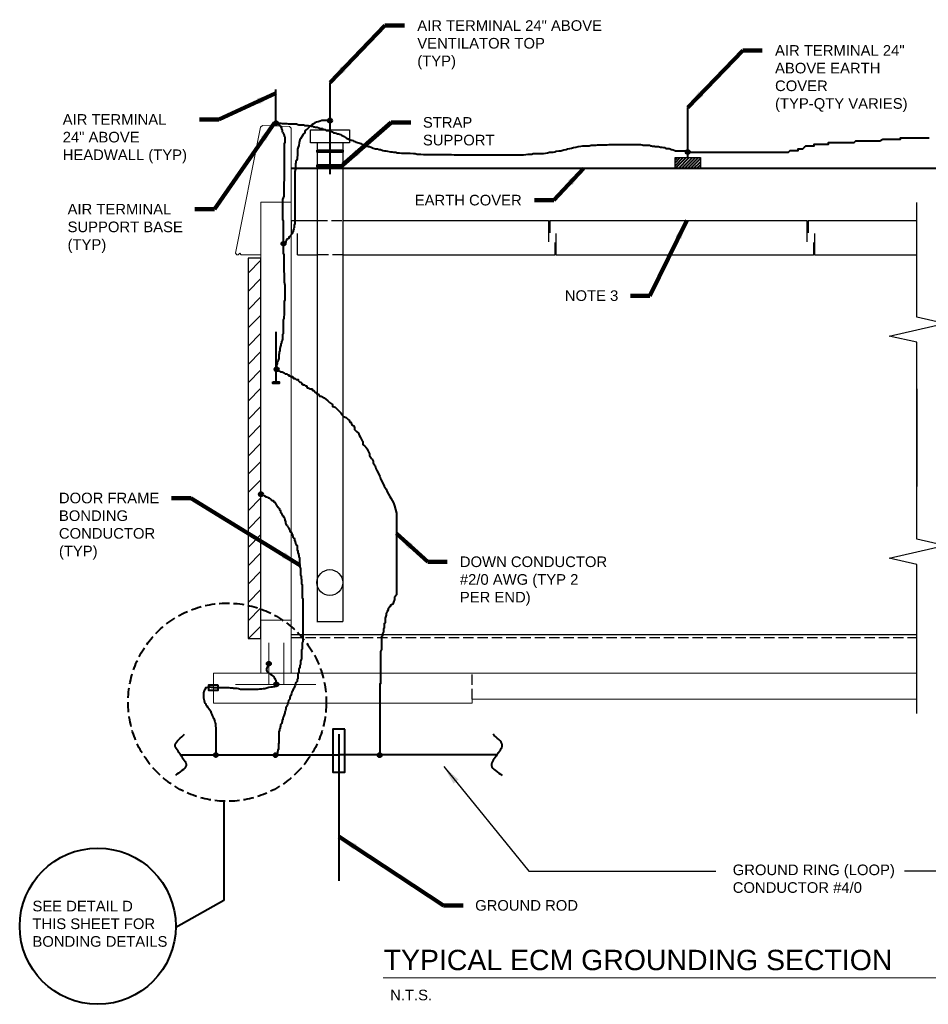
# Model space of a CAD drawing. Header units: inches. Extents: x 3093 to 4270, y -1112 to 250.
# Tile 2 of 8: x 3093 to 3515, y -812 to -355. Entities that reach past the tile are written whole.
import ezdxf

# ---------------------------------------------------------------- set-up
doc = ezdxf.new("R2010")
doc.units = ezdxf.units.IN
doc.header["$LTSCALE"] = 25
doc.header["$MEASUREMENT"] = 0
doc.linetypes.add('DGN Style 3', pattern=[0.266118, 0.190084, -0.076034])
for name, color, linetype, lineweight in [('E-ANNO-TEXT', 7, 'Continuous', 0), ('E-DETL-GRPH', 6, 'Continuous', 30), ('E-LTNG-COND', 212, 'Continuous', 40), ('E-LTNG-TERM', 212, 'Continuous', 40), ('G-ANNO-DIM', 1, 'Continuous', 0), ('G-ANNO-TEXT', 2, 'Continuous', 30), ('S-FNDN-FTNG', 48, 'Continuous', 13), ('S-FNDN-PEDS', 48, 'Continuous', 30), ('S-WALL-LOAD', 3, 'Continuous', 13)]:
    doc.layers.add(name, color=color, linetype=linetype, lineweight=lineweight)
doc.styles.add("3 4 1'-0", font='arial.ttf', dxfattribs={"height": 2})
doc.styles.add("3 4 1'-0_0", font='arial.ttf')
doc.styles.add("_1 4 1'-0", font='arial.ttf', dxfattribs={"height": 6})
doc.styles.add('Notes', font='arial.ttf', dxfattribs={"height": 0.098425})
doc.styles.add('TITLE 6.35', font='swissk.ttf', dxfattribs={"height": 250})
doc.dimstyles.new("1 4 1'-0", dxfattribs={"dimtxt": 6, "dimasz": 9, "dimexe": 3, "dimexo": 3, "dimgap": 3, "dimtad": 1, "dimdec": 0, "dimzin": 11, "dimdsep": 46, "dimlunit": 3, "dimtxsty": "_1 4 1'-0", "dimcen": 0.09, "dimclrd": 256, "dimadec": 4, "dimazin": 3, "dimtfac": 1, "dimtdec": 0, "dimtofl": 0, "dimtmove": 0, "dimatfit": 3, "dimfxl": 1, "dimfrac": 2, "dimtolj": 1, "dimtzin": 11, "dimlwd": -1, "dimarcsym": 0})
doc.dimstyles.new("3 4 1'-0", dxfattribs={"dimtxt": 2, "dimasz": 3, "dimexe": 1, "dimexo": 1, "dimgap": 1, "dimtad": 1, "dimdec": 0, "dimzin": 11, "dimdsep": 46, "dimlunit": 3, "dimtxsty": "3 4 1'-0", "dimcen": 0.09, "dimadec": 4, "dimazin": 3, "dimtfac": 1, "dimtdec": 0, "dimtofl": 0, "dimtmove": 0, "dimatfit": 3, "dimfxl": 1, "dimfrac": 2, "dimtolj": 1, "dimtzin": 11, "dimarcsym": 0})

# ---------------------------------------------------------------- blocks, each defined once
blk = doc.blocks.new('REBAR')
at = {"layer": 'E-LTNG-COND'}
for radius in [0.00598, 0.00498, 0.00415, 0.00346, 0.00288, 0.0024, 0.002, 0.00167]:
    blk.add_circle((0.0013, 0.0016), radius, dxfattribs=at)

msp = doc.modelspace()

# ---------------------------------------------------------------- hatches: boundary and pattern name
at = {"layer": 'E-LTNG-COND'}
h = msp.add_hatch(dxfattribs=at)
h.set_pattern_fill('HATCH', color=256, style=0, pattern_type=2)
h.set_pattern_definition([(45, (3400.2512, -424.5757), (-0.70711, 0.70711), [])])
h.paths.add_polyline_path([(3397.4, -419.38), (3409.23, -419.38), (3409.23, -424.47), (3397.4, -424.47)])
at = {"layer": 'G-ANNO-TEXT'}
h = msp.add_hatch(dxfattribs=at)
h.set_pattern_fill('HATCH', color=256, style=0, pattern_type=2)
h.set_pattern_definition([(45, (3213.791, -568.691), (-4.24264, 4.24264), [])])
h.paths.add_polyline_path([(3199.25, -642.45), (3205.25, -642.45), (3205.25, -465.97), (3199.25, -465.97)])

# ---------------------------------------------------------------- linework, layer by layer
at = {"layer": 'E-ANNO-TEXT', "lineweight": 13}
msp.add_line((3597.08, -799.83, 0.12), (3262.01, -799.83, 0.12), dxfattribs=at)
at = {"layer": 'E-LTNG-COND'}
for p, q in [((3241.39, -686.76, 0.18), (3241.39, -754.84, 0.18)), ((3167.95, -696.43, 0.18), (3241.3, -696.43, 0.18)), ((3314.75, -696.43, 0.18), (3241.39, -696.43, 0.18))]:
    msp.add_line(p, q, dxfattribs=at)
at = {"layer": 'E-LTNG-COND', "linetype": 'Continuous', "lineweight": 40}
for p, q in [((3187.99, -717.9, -0.06), (3187.99, -763.86, -0.06)), ((3187.99, -763.86, -0.06), (3165.7, -776.51, 0.82))]:
    msp.add_line(p, q, dxfattribs=at)
at = {"layer": 'E-LTNG-COND', "linetype": 'Continuous', "lineweight": 40, "elevation": -0.06, "flags": 128}
for points in [[(3212.36, -517.88), (3212.36, -517.36), (3212.36, -516.85), (3212.62, -516.34), (3212.62, -515.57), (3212.87, -515.06), (3212.87, -514.29), (3213.13, -513.77), (3213.39, -513.26), (3213.64, -512.49), (3213.64, -511.72), (3213.64, -511.21), (3213.64, -510.69), (3213.9, -510.18), (3213.9, -509.67), (3214.16, -508.9), (3214.16, -508.39), (3214.16, -507.87), (3214.41, -506.85), (3214.67, -506.33), (3214.67, -505.56), (3214.93, -505.05), (3214.93, -504.54), (3215.18, -504.02), (3215.44, -503.51), (3215.44, -503), (3215.44, -502.49), (3215.44, -501.97), (3215.44, -501.2), (3215.69, -500.95), (3215.69, -500.18), (3215.69, -499.66), (3215.69, -499.15), (3215.69, -498.38), (3215.69, -497.87), (3215.69, -497.35), (3215.69, -496.58), (3215.69, -496.07), (3215.69, -495.56), (3215.69, -494.53), (3215.95, -494.02), (3215.95, -493.25), (3216.21, -492.22), (3216.21, -491.45), (3216.21, -490.94), (3216.21, -490.17), (3216.21, -489.4), (3216.21, -488.38), (3216.21, -487.61), (3216.21, -486.84), (3216.21, -486.07), (3216.46, -485.3), (3216.46, -484.53), (3216.46, -484.01), (3216.46, -483.24), (3216.46, -482.22), (3216.46, -481.71), (3216.46, -481.19), (3216.46, -480.68), (3216.46, -479.91), (3216.46, -478.63), (3216.21, -477.09), (3216.21, -476.32), (3216.21, -475.81), (3216.21, -475.04), (3216.21, -474.52), (3216.21, -474.01), (3216.21, -473.24), (3215.95, -472.21), (3215.95, -471.7), (3215.95, -470.93), (3215.95, -470.16), (3215.95, -469.14), (3215.95, -467.85), (3215.95, -467.34), (3215.95, -466.06), (3215.95, -465.54), (3215.95, -465.03), (3215.95, -464.52), (3215.69, -463.75), (3215.69, -463.23), (3215.69, -462.72), (3215.69, -461.7), (3215.69, -460.93), (3215.69, -459.64), (3215.69, -459.13), (3215.69, -458.62), (3215.69, -458.1), (3215.69, -457.59), (3215.69, -456.56), (3215.69, -456.05), (3215.69, -453.23), (3215.69, -452.46), (3215.69, -451.95), (3215.69, -451.18), (3215.69, -450.41), (3215.69, -449.64), (3215.69, -448.87), (3215.44, -448.36), (3215.44, -447.84), (3215.44, -446.82), (3215.44, -446.3), (3215.44, -445.53), (3215.44, -444.25), (3215.44, -443.48), (3215.44, -442.97), (3215.44, -441.94), (3215.44, -441.17), (3215.44, -440.4), (3215.44, -439.63), (3215.44, -438.86), (3215.95, -437.32), (3215.95, -436.04), (3215.95, -434.76), (3215.95, -434.25), (3215.95, -433.48), (3215.95, -432.96), (3215.95, -431.94), (3215.95, -430.91), (3216.21, -429.88), (3216.21, -429.11), (3216.21, -428.6), (3216.21, -427.83), (3216.21, -427.32), (3216.21, -426.29), (3216.21, -425.78), (3216.21, -425.27), (3216.21, -424.5), (3216.21, -423.47), (3216.21, -422.7), (3216.21, -421.67), (3216.21, -420.65), (3216.21, -419.88), (3216.21, -419.37), (3216.21, -418.85), (3216.21, -418.08), (3216.21, -417.31), (3216.21, -416.8), (3216.21, -415.77), (3216.21, -415), (3216.21, -414.24), (3216.21, -413.47), (3216.21, -412.95), (3216.46, -412.18), (3216.46, -411.67), (3216.46, -410.9), (3216.46, -410.39), (3216.46, -409.87), (3216.21, -409.62), (3216.21, -409.1), (3215.95, -408.59), (3215.69, -408.08), (3215.44, -407.82), (3215.18, -407.31), (3215.18, -406.8), (3214.93, -406.28), (3214.93, -405.77), (3214.41, -405), (3214.16, -404.74), (3213.9, -404.49), (3213.64, -404.23), (3213.39, -403.72), (3213.13, -403.46), (3212.62, -403.2)], [(3212.51, -403.33), (3213.16, -403.33), (3213.8, -403.33), (3214.44, -403.33), (3215.09, -403.55), (3215.95, -403.55), (3216.37, -403.55), (3216.8, -403.55), (3217.23, -403.55), (3217.88, -403.76), (3218.52, -403.76), (3219.38, -403.76), (3219.81, -403.76), (3220.24, -403.76), (3220.88, -403.76), (3221.31, -403.76), (3221.74, -403.76), (3222.38, -403.98), (3222.81, -404.19), (3223.67, -404.19), (3224.1, -404.19), (3224.53, -404.19), (3224.96, -404.19), (3225.39, -404.41), (3226.24, -404.41), (3226.67, -404.41), (3227.1, -404.41), (3227.75, -404.62), (3228.6, -404.84), (3229.25, -404.84), (3229.68, -405.05), (3230.11, -405.05), (3230.54, -405.27), (3230.96, -405.27), (3231.39, -405.27), (3232.04, -405.48), (3232.47, -405.7), (3233.11, -405.91), (3233.75, -405.91), (3234.18, -406.12), (3234.61, -406.34), (3235.04, -406.34), (3235.47, -406.77), (3236.11, -406.77), (3236.54, -406.77), (3237.19, -406.98), (3237.62, -407.2), (3238.26, -407.41), (3238.9, -407.84), (3239.55, -407.84), (3240.19, -408.06), (3240.83, -408.27), (3241.26, -408.27), (3241.69, -408.49), (3242.12, -408.7), (3242.55, -408.91), (3242.98, -409.13), (3243.62, -409.34), (3244.05, -409.56), (3244.48, -409.99), (3245.12, -410.42), (3245.55, -410.63), (3245.98, -410.63), (3246.2, -411.06), (3246.63, -411.06), (3247.06, -411.28), (3247.48, -411.28), (3247.91, -411.49), (3248.34, -411.7), (3248.77, -411.92), (3249.2, -412.13), (3249.63, -412.13), (3250.06, -412.35), (3250.7, -412.56), (3251.56, -412.78), (3252.2, -413.21), (3252.85, -413.42), (3253.28, -413.64), (3253.71, -413.85), (3254.14, -414.07), (3254.99, -414.28), (3255.64, -414.28), (3256.71, -414.71), (3257.35, -414.92), (3258.43, -415.35), (3259.29, -415.35), (3260.14, -415.57), (3260.79, -415.57), (3261.86, -416), (3262.5, -416.21), (3263.15, -416.21), (3264.01, -416.43), (3265.29, -416.64), (3266.15, -416.64), (3266.79, -416.86), (3267.22, -416.86), (3267.87, -416.86), (3268.51, -417.07), (3269.58, -417.07), (3270.44, -417.28), (3271.51, -417.28), (3272.8, -417.28), (3273.66, -417.28), (3274.52, -417.28), (3276.02, -417.5), (3276.88, -417.5), (3277.74, -417.71), (3278.59, -417.71), (3279.45, -417.71), (3280.74, -417.93), (3282.03, -417.93), (3283.74, -417.93), (3285.03, -417.93), (3286.32, -417.93), (3287.82, -417.93), (3289.75, -417.93), (3292.11, -417.93), (3293.61, -417.93), (3294.9, -418.14), (3296.19, -418.14), (3297.69, -418.14), (3298.76, -418.14), (3300.05, -418.14), (3301.12, -418.14), (3302.41, -418.14), (3303.48, -418.14), (3304.34, -418.14), (3305.41, -418.14), (3307.77, -418.14), (3309.06, -418.14), (3310.35, -418.14), (3311.85, -418.14), (3313.14, -418.14), (3314.64, -418.14), (3316.14, -418.14), (3317.86, -418.14), (3319.14, -418.14), (3321.08, -418.14), (3322.36, -418.14), (3323.65, -418.14), (3324.72, -418.14), (3326.22, -418.14), (3327.08, -418.14), (3328.16, -417.93), (3329.23, -417.71), (3330.09, -417.71), (3330.94, -417.71), (3331.59, -417.5), (3332.23, -417.5), (3333.09, -417.5), (3334.16, -417.5), (3335.24, -417.5), (3336.31, -417.5), (3338.24, -417.07), (3339.1, -416.86), (3340.17, -416.86), (3340.81, -416.86), (3341.67, -416.64), (3342.32, -416.43), (3343.6, -416.21), (3344.46, -416.21), (3345.75, -415.78), (3346.82, -415.57), (3347.47, -415.35), (3348.54, -415.14), (3349.4, -414.92), (3350.25, -414.71), (3351.33, -414.49), (3352.4, -414.28), (3353.69, -414.07), (3354.55, -413.85), (3355.4, -413.85), (3356.05, -413.85), (3356.91, -413.85), (3357.55, -413.85), (3358.41, -413.64), (3358.84, -413.64), (3359.91, -413.64), (3360.34, -413.64), (3360.77, -413.64), (3361.41, -413.42), (3362.48, -413.42), (3362.91, -413.42), (3363.77, -413.42), (3364.41, -413.42), (3365.27, -413.42), (3365.92, -413.42), (3366.77, -413.21), (3367.63, -413.21), (3368.71, -413.21), (3369.13, -413.21), (3369.56, -413.21), (3369.99, -413.21), (3370.42, -413.21), (3371.07, -413.21), (3371.49, -413.21), (3371.92, -413.21), (3372.57, -413.21), (3373, -413.21), (3373.43, -413.21), (3374.5, -413.21), (3375.14, -413.21), (3376, -413.21), (3376.86, -413.21), (3377.29, -413.21), (3378.15, -413.21), (3378.79, -413.21), (3379.43, -413.21), (3379.86, -413.21), (3380.51, -413.21), (3381.36, -413.21), (3382.22, -413.42), (3382.65, -413.64), (3383.08, -413.64), (3383.51, -413.64), (3384.15, -413.64), (3384.58, -413.64), (3385.01, -413.64), (3385.66, -413.64), (3386.08, -413.85), (3386.51, -413.85), (3386.94, -414.07), (3387.8, -414.07), (3388.23, -414.28), (3388.87, -414.28), (3389.3, -414.28), (3389.73, -414.28), (3390.59, -414.49), (3391.23, -414.49), (3392.09, -414.71), (3392.52, -414.71), (3393.16, -415.14), (3393.81, -415.14), (3394.24, -415.14), (3394.67, -415.14), (3395.1, -415.35), (3395.52, -415.57), (3395.95, -415.57), (3396.6, -415.78), (3397.24, -416), (3397.67, -416.21), (3398.1, -416.21), (3398.74, -416.21), (3399.17, -416.21), (3399.6, -416.21), (3400.03, -416.21), (3400.46, -416.21), (3400.89, -416.21), (3401.32, -416.21), (3401.75, -416.21), (3402.18, -416.21), (3402.6, -416.21), (3403.03, -416.21), (3403.46, -416.21)], [(3237.12, -402.18), (3236.6, -402.18), (3235.83, -402.18), (3234.81, -402.18), (3233.53, -402.18), (3232.76, -402.43), (3231.73, -402.69), (3230.96, -402.95), (3230.19, -403.2), (3229.68, -403.72), (3228.91, -404.23), (3228.4, -404.49), (3227.88, -405), (3227.11, -405.77), (3226.86, -406.02), (3226.35, -406.28), (3225.83, -406.79), (3225.58, -407.31), (3225.58, -407.82), (3225.06, -408.33), (3224.81, -408.59), (3224.29, -409.36), (3223.52, -410.64), (3223.27, -411.16), (3223.01, -412.44), (3222.75, -413.72), (3222.5, -414.49), (3222.24, -415.52), (3222.24, -416.54), (3222.24, -417.31), (3222.24, -418.08), (3222.24, -418.59), (3221.99, -419.11), (3221.99, -419.88), (3221.73, -420.65), (3221.47, -421.16), (3221.47, -421.67), (3221.22, -422.44), (3221.22, -422.96), (3221.22, -423.73), (3221.22, -424.75), (3220.96, -425.78), (3220.96, -427.06), (3220.96, -428.09), (3220.96, -428.6), (3220.96, -429.37), (3220.96, -429.88), (3220.96, -430.4), (3220.96, -431.17), (3220.96, -431.94), (3220.96, -432.7), (3220.96, -433.47), (3220.96, -434.24), (3220.96, -435.01), (3220.96, -435.78), (3220.96, -436.81), (3220.96, -437.58), (3220.96, -438.61), (3220.96, -439.37), (3220.96, -440.14), (3220.96, -440.91), (3220.96, -441.43), (3220.96, -441.94), (3220.96, -442.97), (3220.96, -443.99), (3220.96, -444.76), (3220.96, -445.79), (3220.96, -446.3), (3220.96, -447.33), (3220.96, -448.35), (3220.96, -449.12), (3220.96, -449.89), (3220.7, -450.66), (3220.7, -451.18), (3220.7, -451.69), (3220.45, -452.46), (3220.19, -453.23), (3220.19, -453.74), (3219.93, -454.25), (3219.68, -454.51), (3219.42, -455.02), (3219.16, -455.28), (3218.91, -455.54), (3218.65, -456.05), (3218.14, -456.31), (3218.14, -456.82), (3217.88, -457.08), (3217.11, -457.33), (3217.11, -457.85), (3216.86, -458.1), (3216.86, -458.62), (3216.6, -458.87), (3216.34, -459.13), (3215.83, -459.13), (3215.57, -459.38)], [(3208.89, -654.07), (3208.78, -654.42), (3208.62, -654.75), (3208.45, -655.05), (3208.29, -655.33), (3208.18, -655.69), (3208.01, -656.04), (3207.87, -656.43), (3207.87, -656.81), (3207.87, -657.14), (3207.98, -657.55), (3208.2, -657.8), (3208.42, -658.05), (3208.75, -658.35), (3209.14, -658.65), (3209.41, -658.82), (3209.85, -659.06), (3210.18, -659.28), (3210.45, -659.45), (3210.76, -659.69), (3211.03, -659.91), (3211.22, -660.19), (3211.41, -660.52), (3211.69, -660.96), (3211.85, -661.26), (3212.07, -661.7), (3212.13, -662.11), (3212.18, -662.44), (3212.29, -662.74), (3212.29, -663.07), (3212.4, -663.37), (3212.38, -663.65)], [(3180.88, -665.06), (3180.58, -665.21), (3179.98, -665.36), (3179.54, -665.36), (3179.39, -665.81), (3179.24, -666.25), (3178.94, -666.7), (3178.79, -667), (3178.65, -667.74), (3178.65, -668.34), (3178.65, -668.78), (3178.65, -669.53), (3178.65, -669.97), (3178.94, -671.16), (3179.09, -671.91), (3179.39, -672.35), (3179.69, -672.65), (3179.69, -673.1), (3180.13, -673.69), (3180.58, -674.44), (3181.03, -674.88), (3181.32, -675.33), (3181.92, -676.07), (3181.92, -676.52), (3182.07, -676.97), (3182.51, -677.71), (3182.66, -678.16), (3183.11, -679.05), (3183.41, -679.5), (3183.7, -680.39), (3183.85, -680.84), (3184, -681.58), (3184.15, -682.03), (3184.15, -682.47), (3184.15, -683.07), (3184.3, -683.66), (3184.3, -684.11), (3184.3, -684.71), (3184.3, -685.15), (3184.3, -685.75), (3184.3, -686.49), (3184.3, -687.09), (3184.3, -687.68), (3184.3, -688.13), (3184.3, -688.57), (3184.3, -689.32), (3184.3, -689.76), (3184.3, -690.66), (3184.3, -691.1), (3184.3, -691.7), (3184.3, -692.74), (3184.3, -693.19), (3184.3, -693.78), (3184.3, -694.23), (3184.3, -694.82), (3184.3, -695.27), (3184.45, -695.57)], [(3212.56, -663.87), (3212.41, -664.32), (3212.11, -664.47), (3211.82, -664.62), (3211.52, -664.77), (3210.63, -664.91), (3209.88, -665.06), (3208.84, -665.21), (3208.4, -665.36), (3207.06, -665.81), (3206.31, -665.81), (3205.42, -665.96), (3204.97, -665.96), (3204.53, -665.96), (3203.78, -666.1), (3203.04, -666.1), (3202.45, -666.1), (3201.85, -666.1), (3201.26, -666.1), (3200.66, -666.1), (3200.07, -666.1), (3199.62, -666.1), (3198.88, -666.1), (3198.43, -666.1), (3197.69, -666.1), (3197.09, -666.1), (3196.5, -666.1), (3195.75, -666.1), (3194.86, -665.81), (3194.26, -665.66), (3193.82, -665.66), (3193.22, -665.66), (3192.48, -665.66), (3192.18, -665.51), (3191.59, -665.51), (3191.14, -665.51), (3190.55, -665.36), (3189.95, -665.36), (3189.5, -665.36), (3188.76, -665.36), (3187.87, -665.36), (3187.42, -665.36), (3186.68, -665.36), (3186.23, -665.36), (3185.79, -665.36), (3185.19, -665.36), (3184.6, -665.36), (3184, -665.36), (3183.55, -665.36), (3183.26, -665.21), (3182.66, -665.21), (3182.22, -665.21), (3181.62, -665.06), (3181.17, -665.06)]]:
    msp.add_lwpolyline(points, dxfattribs=at)
at = {"layer": 'E-LTNG-COND', "linetype": 'DGN Style 3', "lineweight": 40}
msp.add_circle((3189.57, -671.97, -0.06), 45.96, dxfattribs=at)
at = {"layer": 'E-LTNG-COND', "linetype": 'Continuous', "lineweight": 40, "extrusion": (-0.006634, 0, 0.999978)}
msp.add_circle((3129.43, -775.87, -20.18), 36.22, dxfattribs=at)
at = {"layer": 'E-LTNG-COND'}
for points, knots in [([(3167.95, -696.43, 0.18), (3167.12, -694.88, 0.18), (3165.29, -693.22, 0.18), (3165.45, -691.78, 0.18), (3165.65, -690, 0.18), (3168.32, -688.49, 0.18), (3169.75, -686.85, 0.18)], [0, 0, 0, 0, 0.446288, 0.446288, 0.446288, 1, 1, 1, 1]), ([(3314.75, -696.43, 0.18), (3315.58, -694.88, 0.18), (3317.41, -693.22, 0.18), (3317.25, -691.78, 0.18), (3317.05, -690, 0.18), (3314.38, -688.49, 0.18), (3312.95, -686.85, 0.18)], [0, 0, 0, 0, 0.446288, 0.446288, 0.446288, 1, 1, 1, 1]), ([(3167.95, -696.43, 0.18), (3168.8, -698.04, 0.18), (3170.74, -699.83, 0.18), (3170.51, -701.27, 0.18), (3170.21, -703.05, 0.18), (3167.22, -704.39, 0.18), (3165.58, -705.94, 0.18)], [0, 0, 0, 0, 0.446153, 0.446153, 0.446153, 1, 1, 1, 1]), ([(3314.75, -696.43, 0.18), (3313.89, -698.04, 0.18), (3311.95, -699.83, 0.18), (3312.19, -701.27, 0.18), (3312.48, -703.05, 0.18), (3315.48, -704.39, 0.18), (3317.12, -705.94, 0.18)], [0, 0, 0, 0, 0.446153, 0.446153, 0.446153, 1, 1, 1, 1])]:
    msp.add_open_spline(points, degree=3, knots=knots, dxfattribs=at)
for points in [[(3231.3, -415.89, 0.45), (3243.3, -415.89, 0.45), (3243.3, -416.76, 0.45), (3231.3, -416.76, 0.45)], [(3231.3, -422.76, 0.45), (3243.3, -422.76, 0.45), (3243.3, -423.62, 0.45), (3231.3, -423.62, 0.45)], [(3244.11, -684.41, 0.12), (3238.67, -684.41, 0.12), (3238.67, -704.4, 0.12), (3244.11, -704.4, 0.12)]]:
    msp.add_3dface(points, dxfattribs=at)
at = {"layer": 'E-LTNG-COND', "lineweight": 30}
msp.add_3dface([(3397.4, -419.38, 0.18), (3409.23, -419.38, 0.18), (3409.23, -424.47, 0.18), (3397.4, -424.47, 0.18)], dxfattribs=at)
at = {"layer": 'E-LTNG-COND', "color": 212}
msp.add_3dface([(3185.44, -664.06, 0.45), (3180.96, -664.06, 0.45), (3180.96, -666.34, 0.45), (3185.44, -666.34, 0.45)], dxfattribs=at)
at = {"layer": 'E-LTNG-TERM'}
for p, q in [((3212.19, -403.47, 0.45), (3212.19, -387.76, 0.45)), ((3237.3, -427.09, 0.45), (3237.3, -384.57, 0.45)), ((3403.31, -419.38, 0.18), (3403.31, -396.11, 0.18)), ((3212.25, -523.38, 0.18), (3212.25, -500.11, 0.18))]:
    msp.add_line(p, q, dxfattribs=at)
at = {"layer": 'E-LTNG-TERM', "elevation": 0.45, "flags": 128}
msp.add_lwpolyline([(3210.69, -404.72), (3210.69, -403.47), (3213.69, -403.47), (3213.69, -404.72)], dxfattribs=at)
at = {"layer": 'E-LTNG-TERM', "linetype": 'Continuous', "lineweight": 40, "elevation": 0.38, "flags": 128}
for points in [[(3403.31, -416.81), (3404.05, -416.81), (3404.79, -416.81), (3405.53, -416.81), (3406.28, -416.81), (3407.02, -416.81), (3407.76, -416.81), (3408.5, -416.81), (3409.24, -416.81), (3409.99, -416.81), (3410.73, -416.81), (3411.47, -416.81), (3412.21, -416.81), (3412.96, -416.81), (3413.7, -416.81), (3414.44, -416.81), (3415.18, -416.81), (3415.93, -416.81), (3416.67, -416.81), (3417.41, -416.81), (3418.15, -416.81), (3418.89, -416.81), (3419.64, -416.81), (3420.38, -416.81), (3421.12, -416.81), (3421.86, -416.81), (3422.61, -416.81), (3423.35, -416.81), (3424.09, -416.81), (3424.83, -416.81), (3425.57, -416.81), (3426.32, -416.81), (3427.06, -416.81), (3427.8, -416.81), (3428.54, -416.81), (3429.29, -416.81), (3430.03, -416.81), (3430.77, -416.81), (3431.51, -416.81), (3432.25, -416.81), (3433, -416.81), (3434.48, -416.81), (3435.22, -416.81), (3437.45, -416.81), (3438.19, -416.81), (3439.68, -416.81), (3440.42, -416.81), (3441.16, -416.81), (3442.65, -416.81), (3443.39, -416.81), (3444.13, -416.81), (3444.87, -416.81), (3446.36, -416.81), (3447.1, -416.81), (3448.58, -416.81), (3449.33, -416.81), (3450.07, -416.81), (3450.81, -416.06), (3451.55, -416.06), (3453.04, -416.06), (3453.78, -416.06), (3454.52, -416.06), (3454.52, -415.32), (3455.26, -415.32), (3456.75, -415.32), (3457.49, -414.58), (3458.23, -413.84), (3459.72, -413.84), (3460.46, -413.84), (3461.2, -413.84), (3461.94, -413.84), (3461.94, -413.09), (3462.69, -413.09), (3463.43, -413.09), (3464.17, -413.09), (3464.91, -413.09), (3465.66, -413.09), (3466.4, -413.09), (3467.14, -413.09), (3467.88, -413.09), (3468.62, -413.09), (3468.62, -412.35), (3469.37, -412.35), (3470.11, -412.35), (3470.85, -412.35), (3471.59, -412.35), (3472.34, -412.35), (3473.08, -412.35), (3473.82, -412.35), (3474.56, -412.35), (3475.3, -412.35), (3476.05, -412.35), (3476.79, -412.35), (3477.53, -412.35), (3479.02, -412.35), (3480.5, -412.35), (3481.24, -411.61), (3481.99, -411.61), (3482.73, -411.61), (3483.47, -411.61), (3484.21, -411.61), (3484.95, -411.61), (3485.7, -411.61), (3486.44, -411.61), (3487.18, -411.61), (3487.92, -411.61), (3488.67, -411.61), (3490.15, -411.61), (3490.89, -411.61), (3491.63, -411.61), (3492.38, -411.61), (3493.86, -410.87), (3494.6, -410.87), (3496.09, -410.87), (3496.83, -410.87), (3497.57, -410.87), (3498.31, -410.87), (3499.06, -410.87), (3499.8, -410.87), (3500.54, -410.87), (3501.28, -410.87), (3502.03, -410.87), (3502.03, -410.12), (3502.77, -410.12), (3503.51, -410.12), (3504.25, -410.12), (3504.99, -410.12), (3505.74, -410.12), (3506.48, -410.12), (3507.22, -410.12), (3507.96, -410.12), (3508.71, -410.12), (3509.45, -410.12), (3510.19, -410.12), (3510.93, -410.12), (3511.67, -410.12), (3512.42, -410.12), (3513.16, -410.12), (3513.9, -410.12), (3514.64, -410.12), (3515.39, -410.12)], [(3212.12, -517.51), (3212.55, -517.51), (3212.98, -517.51), (3212.98, -517.94), (3213.84, -518.37), (3214.27, -518.8), (3215.13, -518.8), (3215.99, -519.23), (3216.43, -519.66), (3217.29, -519.66), (3217.72, -520.09), (3218.15, -520.09), (3218.15, -520.52), (3218.58, -520.52), (3219.01, -520.96), (3219.44, -520.96), (3219.87, -520.96), (3219.87, -521.39), (3220.3, -521.39), (3220.3, -521.82), (3220.73, -521.82), (3221.16, -521.82), (3221.59, -522.25), (3222.45, -522.25), (3222.45, -522.68), (3222.88, -523.11), (3223.31, -523.54), (3223.74, -523.54), (3224.18, -523.97), (3224.18, -524.4), (3224.61, -524.4), (3224.61, -524.83), (3225.04, -524.83), (3225.47, -524.83), (3225.9, -525.26), (3226.33, -525.26), (3226.76, -526.12), (3227.19, -526.12), (3228.05, -526.55), (3228.48, -526.55), (3228.91, -526.55), (3229.34, -527.42), (3229.77, -527.42), (3230.63, -528.28), (3231.06, -528.28), (3231.06, -528.71), (3231.93, -529.14), (3232.36, -530), (3233.22, -530), (3234.51, -530.86), (3236.23, -532.15), (3237.09, -533.01), (3238.38, -533.88), (3238.38, -534.74), (3238.81, -534.74), (3239.68, -535.17), (3240.54, -536.03), (3241.4, -536.89), (3242.26, -537.75), (3242.69, -538.18), (3243.55, -539.47), (3244.84, -539.9), (3245.27, -540.34), (3245.7, -540.77), (3246.13, -541.2), (3246.56, -542.06), (3246.99, -542.06), (3247.42, -543.35), (3248.29, -543.78), (3248.72, -544.64), (3248.72, -545.5), (3249.58, -546.36), (3250.44, -547.23), (3250.87, -548.09), (3251.3, -548.95), (3251.73, -549.81), (3252.16, -550.67), (3252.59, -551.1), (3252.59, -552.39), (3253.45, -553.26), (3253.88, -553.69), (3254.74, -554.55), (3254.74, -554.98), (3255.61, -556.7), (3255.61, -557.56), (3256.47, -558.85), (3256.9, -559.28), (3257.33, -560.15), (3257.33, -561.01), (3258.19, -562.3), (3258.62, -563.59), (3259.05, -564.45), (3260.34, -567.04), (3260.77, -568.33), (3261.63, -570.05), (3262.49, -571.77), (3263.36, -573.07), (3263.79, -574.36), (3265.08, -576.51), (3265.51, -577.37), (3266.8, -579.53), (3267.23, -580.82), (3267.66, -582.54), (3268.09, -584.26), (3268.09, -585.56), (3268.09, -587.28), (3268.09, -588.57), (3268.09, -590.29), (3268.09, -592.02), (3268.09, -593.74), (3268.09, -595.89), (3268.09, -598.04), (3268.09, -599.34), (3268.09, -601.49), (3268.09, -603.64), (3268.09, -606.23), (3268.09, -607.52), (3268.09, -608.81), (3268.09, -609.67), (3268.09, -610.96), (3268.09, -612.26), (3268.09, -613.12), (3268.09, -614.41), (3268.09, -615.7), (3268.09, -616.56), (3268.09, -618.29), (3268.09, -618.72), (3268.09, -620.87), (3268.09, -622.16), (3267.23, -623.45), (3267.23, -624.32), (3266.8, -625.61), (3266.37, -626.47), (3265.51, -626.9), (3265.08, -627.76), (3264.22, -628.62), (3264.22, -629.05), (3263.79, -629.91), (3263.36, -630.78), (3263.36, -631.64), (3262.92, -632.93), (3262.92, -633.36), (3262.92, -634.22), (3262.92, -635.08), (3262.49, -635.51), (3262.49, -636.8), (3262.49, -637.67), (3262.06, -638.1), (3262.06, -639.39), (3261.63, -640.25), (3261.63, -641.11), (3261.2, -641.54), (3261.2, -642.4), (3261.2, -643.7), (3261.2, -644.13), (3261.2, -644.99), (3261.2, -646.28), (3261.2, -647.14), (3261.2, -647.57), (3260.77, -648.43), (3260.77, -648.86), (3260.77, -649.72), (3260.77, -650.16), (3260.77, -650.59), (3260.77, -651.88), (3260.77, -652.31), (3260.77, -652.74), (3260.77, -653.6), (3260.77, -654.03), (3260.77, -654.89), (3260.77, -655.32), (3260.77, -656.62), (3260.77, -657.05), (3260.77, -657.91), (3260.77, -658.77), (3260.77, -659.2), (3260.77, -660.06), (3260.77, -660.92), (3260.77, -661.35), (3260.77, -661.78), (3260.77, -662.64), (3260.77, -663.51), (3260.34, -663.51), (3260.34, -663.94), (3260.34, -665.23), (3260.34, -667.81), (3260.34, -669.97), (3260.34, -671.69), (3260.34, -674.27), (3260.34, -675.56), (3260.34, -676.43), (3260.34, -676.86), (3260.34, -677.72), (3260.34, -678.15), (3260.34, -679.01), (3260.34, -679.44), (3260.34, -680.3), (3260.34, -680.73), (3260.34, -681.59), (3260.34, -682.02), (3260.34, -683.32), (3260.34, -683.75), (3260.34, -684.18), (3260.34, -684.61), (3260.34, -685.04), (3260.34, -685.47), (3260.34, -685.9), (3260.34, -686.33), (3260.34, -686.76), (3260.34, -687.19), (3260.34, -687.62), (3260.34, -688.48), (3260.34, -688.92), (3260.34, -689.35), (3260.34, -689.78), (3260.34, -690.21), (3260.34, -690.64), (3260.34, -691.07), (3260.34, -691.5), (3260.34, -691.93), (3260.34, -692.36), (3260.34, -692.79), (3260.34, -693.22), (3260.34, -693.65), (3260.34, -694.08), (3260.34, -694.51), (3260.34, -694.94), (3260.34, -695.38), (3260.34, -695.81), (3260.34, -696.24), (3260.34, -696.67)], [(3205.87, -575.67), (3206.37, -575.92), (3206.87, -576.17), (3207.61, -576.67), (3208.36, -576.92), (3208.61, -577.17), (3209.11, -577.17), (3209.36, -577.42), (3209.61, -577.67), (3209.86, -577.92), (3210.11, -578.17), (3210.36, -578.42), (3210.86, -578.42), (3211.11, -578.92), (3211.61, -579.17), (3211.86, -579.67), (3212.11, -579.92), (3212.36, -580.42), (3212.61, -580.67), (3212.86, -581.17), (3213.11, -581.67), (3213.61, -581.92), (3213.86, -582.17), (3213.86, -582.67), (3214.11, -582.92), (3214.36, -583.17), (3214.36, -583.67), (3214.61, -584.17), (3214.86, -584.67), (3215.11, -585.17), (3215.36, -585.42), (3215.86, -586.17), (3216.11, -586.42), (3216.11, -586.92), (3216.36, -587.16), (3216.36, -587.66), (3216.61, -587.91), (3216.61, -588.41), (3216.61, -588.91), (3216.85, -589.16), (3217.1, -589.66), (3217.35, -589.91), (3217.6, -590.41), (3218.1, -590.91), (3218.35, -591.41), (3218.35, -591.91), (3218.6, -592.16), (3218.6, -592.66), (3218.85, -592.91), (3219.35, -593.16), (3219.6, -593.66), (3219.85, -594.16), (3219.85, -594.66), (3220.1, -594.91), (3220.1, -595.41), (3220.35, -595.66), (3220.6, -595.91), (3220.85, -596.41), (3220.85, -596.91), (3221.1, -597.16), (3221.1, -597.66), (3221.35, -597.91), (3221.35, -598.41), (3221.6, -598.91), (3221.85, -599.16), (3222.1, -599.66), (3222.1, -600.4), (3222.1, -600.9), (3222.1, -601.4), (3222.35, -601.65), (3222.35, -602.15), (3222.35, -602.65), (3222.6, -602.9), (3222.6, -603.4), (3222.85, -603.9), (3222.85, -604.4), (3223.1, -604.9), (3223.1, -605.65), (3223.1, -606.15), (3223.1, -606.65), (3223.1, -607.4), (3223.1, -607.9), (3223.35, -608.4), (3223.35, -609.15), (3223.6, -609.65), (3223.6, -610.15), (3223.6, -610.9), (3223.6, -611.65), (3223.6, -612.15), (3223.6, -612.9), (3223.85, -613.4), (3223.85, -613.89), (3223.85, -614.39), (3224.1, -615.14), (3224.1, -615.64), (3224.1, -616.39), (3224.1, -616.89), (3224.35, -617.39), (3224.35, -618.14), (3224.35, -618.89), (3224.35, -619.39), (3224.35, -619.89), (3224.35, -620.64), (3224.35, -621.14), (3224.35, -621.64), (3224.35, -622.14), (3224.35, -622.64), (3224.35, -623.39), (3224.6, -623.89), (3224.6, -624.39), (3224.6, -625.14), (3224.6, -625.89), (3224.6, -626.39), (3224.6, -626.89), (3224.6, -627.63), (3224.6, -628.13), (3224.6, -628.63), (3224.6, -629.13), (3224.6, -629.63), (3224.6, -630.13), (3224.6, -630.63), (3224.6, -631.13), (3224.6, -631.63), (3224.6, -632.13), (3224.6, -632.63), (3224.6, -633.38), (3224.6, -633.88), (3224.6, -634.38), (3224.6, -635.13), (3224.6, -635.88), (3224.6, -636.63), (3224.6, -637.38), (3224.6, -638.13), (3224.6, -638.63), (3224.6, -639.13), (3224.6, -639.63), (3224.6, -640.38), (3224.6, -641.12), (3224.6, -641.62), (3224.6, -642.12), (3224.6, -642.87), (3224.6, -643.37), (3224.6, -643.87), (3224.35, -644.37), (3224.35, -644.87), (3224.35, -645.37), (3224.35, -645.87), (3224.35, -646.62), (3224.35, -647.37), (3224.1, -647.62), (3224.1, -648.12), (3224.1, -649.12), (3224.1, -649.87), (3224.1, -650.37), (3224.1, -650.87), (3224.1, -651.37), (3224.1, -651.87), (3223.85, -652.12), (3223.6, -652.87), (3223.6, -653.62), (3223.6, -654.36), (3223.35, -654.86), (3223.35, -655.36), (3223.35, -655.86), (3223.1, -656.11), (3222.85, -656.61), (3222.85, -657.11), (3222.85, -657.86), (3222.6, -658.36), (3222.35, -658.61), (3222.35, -659.36), (3222.35, -659.86), (3222.35, -660.36), (3222.35, -661.11), (3222.1, -661.61), (3222.1, -662.36), (3221.6, -662.86), (3221.35, -663.36), (3221.1, -664.11), (3220.85, -664.86), (3220.6, -665.36), (3220.35, -665.61), (3220.1, -666.36), (3219.85, -666.86), (3219.6, -667.35), (3219.35, -667.85), (3219.1, -668.85), (3218.85, -669.35), (3218.6, -669.85), (3218.6, -670.6), (3218.1, -671.1), (3217.85, -672.1), (3217.6, -672.35), (3217.6, -673.1), (3217.35, -673.6), (3217.1, -674.1), (3216.85, -674.6), (3216.85, -675.1), (3216.61, -675.85), (3216.36, -676.35), (3216.36, -676.85), (3216.11, -677.35), (3215.86, -678.35), (3215.61, -678.85), (3215.36, -679.6), (3215.36, -680.1), (3215.11, -680.35), (3215.11, -680.84), (3214.86, -681.34), (3214.86, -681.84), (3214.61, -682.09), (3214.36, -682.59), (3214.36, -683.09), (3214.11, -683.59), (3214.11, -684.09), (3213.86, -684.59), (3213.86, -685.34), (3213.61, -685.59), (3213.61, -686.34), (3213.61, -686.84), (3213.61, -687.59), (3213.61, -688.34), (3213.61, -689.09), (3213.61, -689.59), (3213.61, -690.34), (3213.61, -690.84), (3213.36, -691.34), (3213.36, -691.84), (3213.36, -692.34), (3213.36, -692.84), (3213.36, -693.34), (3213.36, -693.83), (3213.11, -694.08), (3213.11, -694.58), (3212.86, -694.83), (3212.86, -695.33), (3212.86, -695.83), (3212.61, -696.08), (3212.61, -696.43)]]:
    msp.add_lwpolyline(points, dxfattribs=at)
at = {"layer": 'E-LTNG-TERM'}
msp.add_3dface([(3210.75, -523.38, 0.18), (3213.75, -523.38, 0.18), (3213.75, -524.11, 0.18), (3210.75, -524.11, 0.18)], dxfattribs=at)
at = {"layer": 'G-ANNO-DIM'}
msp.add_line((3219.25, -597.04, 0.45), (3219.25, -594.19, 0.45), dxfattribs=at)
msp.add_3dface([(3199.25, -465.97, 0.45), (3205.25, -465.97, 0.45), (3205.25, -642.45, 0.45), (3199.25, -642.45, 0.45)], dxfattribs=at)
at = {"layer": 'G-ANNO-TEXT'}
for p, q in [((3231.3, -412.48, 0.45), (3231.3, -634.48, 0.45)), ((3243.3, -412.48, 0.45), (3243.19, -634.48, 0.45)), ((3219.25, -448.47, 0.45), (3219.25, -454.22, 0.45)), ((3219.25, -448.47, 0.45), (3231.3, -448.47, 0.45)), ((3243.28, -448.47, 0.45), (3338.63, -448.47, 0.45)), ((3338.63, -448.47, 0.45), (3338.63, -458.41, 0.45)), ((3339.25, -448.47, 0.45), (3339.25, -454.22, 0.45)), ((3339.25, -448.47, 0.45), (3458.63, -448.47, 0.45)), ((3458.63, -448.47, 0.45), (3458.63, -458.41, 0.45)), ((3459.25, -448.47, 0.45), (3459.25, -454.22, 0.45)), ((3459.25, -448.47, 0.45), (3509.64, -448.47, 0.45)), ((3222.25, -464.47, 0.45), (3222.25, -454.53, 0.45)), ((3342.25, -464.47, 0.45), (3342.25, -454.53, 0.45)), ((3462.25, -464.47, 0.45), (3462.25, -454.53, 0.45)), ((3341.63, -458.72, 0.45), (3341.63, -464.47, 0.45)), ((3461.63, -458.72, 0.45), (3461.63, -464.47, 0.45)), ((3222.25, -464.47, 0.45), (3231.3, -464.47, 0.45)), ((3243.27, -464.47, 0.45), (3341.63, -464.47, 0.45)), ((3342.25, -464.47, 0.45), (3461.63, -464.47, 0.45)), ((3462.25, -464.47, 0.45), (3509.64, -464.47, 0.45)), ((3231.25, -634.48, 0.45), (3243.19, -634.48, 0.45))]:
    msp.add_line(p, q, dxfattribs=at)
at = {"layer": 'G-ANNO-TEXT', "linetype": 'Continuous', "lineweight": 40}
msp.add_line((3710.85, -424.47, 0.45), (3219.25, -424.47, 0.45), dxfattribs=at)
at = {"layer": 'G-ANNO-TEXT', "linetype": 'DGN Style 3'}
for p, q in [((3231.3, -448.47, 0.45), (3243.59, -448.47, 0.45)), ((3243.27, -464.48, 0.45), (3231.3, -464.48, 0.45)), ((3219.25, -641.98, 0.45), (3509.64, -641.98, 0.45)), ((3303.25, -670.48, 0.45), (3303.25, -658.48, 0.45))]:
    msp.add_line(p, q, dxfattribs=at)
at = {"layer": 'G-ANNO-TEXT', "elevation": 0.45, "flags": 128}
for points in [[(3509.64, -526.63), (3509.64, -571.93), (3509.64, -505.02), (3496.85, -502.11), (3522.44, -496.29), (3509.64, -493.38), (3509.64, -440.24)], [(3509.64, -677.17), (3509.64, -628.15), (3509.64, -608.04), (3496.85, -605.13), (3522.44, -599.32), (3509.64, -596.41), (3509.64, -526.63)]]:
    msp.add_lwpolyline(points, dxfattribs=at)
at = {"layer": 'G-ANNO-TEXT'}
msp.add_circle((3237.2, -616.48, 0.45), 6, dxfattribs=at)
for points in [[(3228.3, -406.48, 0.45), (3246.3, -406.48, 0.45), (3246.3, -412.48, 0.45), (3228.3, -412.48, 0.45)], [(3199.25, -642.45, 0.45), (3205.25, -642.45, 0.45), (3205.25, -465.97, 0.45), (3199.25, -465.97, 0.45)]]:
    msp.add_3dface(points, dxfattribs=at)
at = {"layer": 'S-FNDN-FTNG'}
for p, q in [((3183.25, -658.48, 0.45), (3183.25, -672.48, 0.45)), ((3183.25, -658.48, 0.45), (3241.25, -658.48, 0.45)), ((3241.25, -658.48, 0.45), (3509.64, -658.48, 0.45)), ((3303.25, -670.48, 0.45), (3509.64, -670.48, 0.45)), ((3303.25, -670.48, 0.45), (3303.25, -672.48, 0.45)), ((3183.25, -672.48, 0.45), (3303.25, -672.48, 0.45))]:
    msp.add_line(p, q, dxfattribs=at)
at = {"layer": 'S-FNDN-PEDS'}
msp.add_line((3219.25, -640.48, 0.45), (3509.64, -640.48, 0.45), dxfattribs=at)
at = {"layer": 'S-WALL-LOAD'}
for p, q in [((3205.1, -405.2, 0.45), (3193.4, -463.73, 0.45)), ((3205.1, -405.2, 0.45), (3206, -404.47, 0.45)), ((3218.5, -404.97, 0.45), (3206, -404.47, 0.45)), ((3218.5, -404.97, 0.45), (3219.25, -405.72, 0.45)), ((3219.25, -405.72, 0.45), (3219.25, -464.47, 0.45)), ((3205.25, -439.97, 0.45), (3219.25, -439.97, 0.45)), ((3205.25, -439.97, 0.45), (3205.25, -658.48, 0.45)), ((3194, -464.47, 0.45), (3193.4, -463.73, 0.45)), ((3194.64, -464.47, 0.45), (3194, -464.47, 0.45)), ((3205.25, -464.47, 0.45), (3196.11, -464.47, 0.45)), ((3219.25, -464.47, 0.45), (3219.25, -658.48, 0.45)), ((3219.25, -633.98, 0.45), (3205.25, -633.98, 0.45)), ((3208.88, -663.72, 0.41), (3208.88, -644.48, 0.41)), ((3215.79, -663.72, 0.41), (3215.79, -644.48, 0.41)), ((3193.38, -663.72, 0.41), (3230.67, -663.72, 0.41))]:
    msp.add_line(p, q, dxfattribs=at)
at = {"layer": 'S-WALL-LOAD', "elevation": 0.45, "flags": 128}
for points in [[(3194.64, -464.47), (3195.39, -463.73), (3196.11, -464.47)], [(3243.27, -464.48), (3509.64, -464.48)]]:
    msp.add_lwpolyline(points, dxfattribs=at)

# ---------------------------------------------------------------- block references
at = {"layer": 'E-LTNG-COND', "xscale": 160, "yscale": 160, "zscale": 16, "rotation": 90}
for p in [(3237.57, -402.38, -0.06), (3212.46, -403.59, 0.45), (3403.58, -417.01, 0.18), (3215.96, -459.47, -0.06), (3212.77, -517.75, 0.18), (3205.54, -575.7, 0.38), (3209.14, -654.3, 0.38), (3212.63, -663.92, 0.38), (3184.55, -696.63, 0.38), (3212.24, -696.74, 0.38), (3260.63, -696.74, 0.38)]:
    msp.add_blockref('REBAR', p, dxfattribs=at)

# ---------------------------------------------------------------- texts
at = {"layer": 'E-ANNO-TEXT', "color": 7, "style": 'Notes'}
for s, insert, char_height, attachment_point in [('AIR TERMINAL\\P24" ABOVE \\PHEADWALL (TYP)', (3113.24, -399.19, 0.45), 4.9212, 1), ('STRAP \\PSUPPORT', (3280.41, -400.57, 0.45), 4.921, 1), ('EARTH COVER', (3326.26, -439.12, 0.45), 4.9212, 6), ('AIR TERMINAL \\PSUPPORT BASE\\P(TYP)', (3115.5, -440.82, 0.25), 4.9212, 1), ('NOTE 3', (3371.08, -483.4, 0.45), 4.921, 6)]:
    msp.add_mtext(s, dxfattribs=dict(at, insert=insert, char_height=char_height, attachment_point=attachment_point))
at = {"layer": 'E-ANNO-TEXT', "insert": (3297.55, -604.36, 0.38), "char_height": 4.9212, "attachment_point": 1, "style": 'Notes'}
msp.add_mtext('DOWN CONDUCTOR\\P#2/0 AWG (TYP 2\\PPER END)', dxfattribs=at)
at = {"layer": 'E-ANNO-TEXT', "color": 7, "linetype": 'Continuous', "lineweight": 13, "insert": (3262.17, -786.8, 0.12), "char_height": 9.4488, "attachment_point": 1, "line_spacing_factor": 0.72, "style": 'TITLE 6.35'}
msp.add_mtext('\\fArial|b0|i0|c00|p39;TYPICAL ECM GROUNDING SECTION', dxfattribs=at)
at = {"layer": 'E-ANNO-TEXT', "color": 7, "linetype": 'Continuous', "lineweight": 13, "insert": (3265.19, -805.3, 0.12), "char_height": 4.921, "width": 23.2547, "attachment_point": 1, "style": 'Notes'}
msp.add_mtext('N.T.S.', dxfattribs=at)
at = {"layer": 'E-DETL-GRPH', "color": 7, "lineweight": 0, "insert": (3424.18, -747.26, 0.18), "char_height": 4.9212, "attachment_point": 1, "style": 'Notes'}
msp.add_mtext('GROUND RING (LOOP) \\PCONDUCTOR #4/0', dxfattribs=at)
at = {"layer": 'E-LTNG-COND', "color": 7, "char_height": 4.9212, "width": 84.1936, "attachment_point": 1, "style": 'Notes'}
for s, insert in [('AIR TERMINAL 24" ABOVE \\PVENTILATOR TOP\\P(TYP)', (3277.8, -355.65, 0.45)), ('AIR TERMINAL 24" ABOVE EARTH \\PCOVER \\P(TYP-QTY VARIES)', (3443.82, -367.18, 0.18))]:
    msp.add_mtext(s, dxfattribs=dict(at, insert=insert))
at = {"layer": 'E-LTNG-COND', "linetype": 'Continuous', "lineweight": 40, "insert": (3111.48, -574.78, 0.38), "char_height": 4.921, "attachment_point": 1, "style": 'Notes'}
msp.add_mtext('DOOR FRAME\\PBONDING \\PCONDUCTOR\\P(TYP)', dxfattribs=at)
at = {"layer": 'E-LTNG-COND', "linetype": 'Continuous', "lineweight": 0, "insert": (3099.2, -764.06, 0.58), "char_height": 4.9212, "attachment_point": 1, "style": 'Notes'}
msp.add_mtext('SEE DETAIL D\\PTHIS SHEET FOR \\PBONDING DETAILS', dxfattribs=at)
at = {"layer": 'E-LTNG-COND', "insert": (3304.64, -766.24, 0.18), "char_height": 4.921, "attachment_point": 4, "style": 'Notes'}
msp.add_mtext('GROUND ROD', dxfattribs=at)

# ---------------------------------------------------------------- leaders
at = {"layer": 'E-ANNO-TEXT', "annotation_type": 0, "has_hookline": 1, "hookline_direction": 0}
for points, text_width in [([(3237.3, -384.57, 0.45), (3262.8, -358.12, 0.45), (3271.8, -358.12, 0.45)], 59.81), ([(3403.31, -396.11, 0.18), (3428.81, -369.65, 0.18), (3437.81, -369.65, 0.18)], 60.83), ([(3243.3, -422.76, 0.45), (3265.72, -403.12, 0.45), (3274.72, -403.12, 0.45)], 32.79), ([(3268.09, -593.74, 0.38), (3282.62, -606.9, 0.38), (3291.62, -606.9, 0.38)], 67.74)]:
    msp.add_leader(points, dimstyle="1 4 1'-0", override={"dimgap": 6, "dimtad": 0, "dimclrd": 0, "dimlwd": 65534}, dxfattribs=dict(at, text_width=text_width))
at = {"layer": 'E-ANNO-TEXT', "color": 7, "annotation_type": 0, "has_hookline": 1, "hookline_direction": 1}
for points, text_width in [([(3212.19, -389.5, 0.45), (3185.69, -401.66, 0.45), (3176.69, -401.66, 0.45)], 56.88), ([(3354.95, -424.47, 0.45), (3341.16, -439.12, 0.45), (3332.16, -439.12, 0.45)], 49.03), ([(3402.93, -448.47, 0.45), (3385.77, -483.4, 0.45), (3376.77, -483.4, 0.45)], 24)]:
    msp.add_leader(points, dimstyle="1 4 1'-0", override={"dimgap": 6, "dimtad": 0, "dimclrd": 0, "dimlwd": 65534}, dxfattribs=dict(at, text_width=text_width))
msp.add_leader([(3211.5, -403.25, 0.45), (3183.63, -443.28, 0.45), (3174.63, -443.28, 0.45)], dimstyle="1 4 1'-0", override={"dimgap": 6, "dimtad": 0, "dimclrd": 0, "dimlwd": 65534}, dxfattribs=at)
at = {"layer": 'E-DETL-GRPH', "color": 7, "lineweight": 0}
for points in [[(3290.09, -701.8, 0.18), (3329.51, -750.36, 0.18), (3416.35, -750.36, 0.18)], [(3641.29, -701.8, 0.18), (3601.86, -750.36, 0.18), (3503.87, -750.38, 0.18)]]:
    msp.add_leader(points, dimstyle="3 4 1'-0", override={"dimtxt": 6, "dimasz": 9, "dimgap": 6, "dimtxsty": "3 4 1'-0_0"}, dxfattribs=at)
at = {"layer": 'E-LTNG-COND', "annotation_type": 0, "has_hookline": 1}
for points, hookline_direction, text_width in [([(3223.35, -608.4, 0.38), (3172.72, -577.33, 0.38), (3163.72, -577.33, 0.38)], 1, 45.7), ([(3241.39, -734.19, 0.18), (3290.01, -766.24, 0.18), (3299.01, -766.24, 0.18)], 0, 47.01)]:
    msp.add_leader(points, dimstyle="1 4 1'-0", override={"dimgap": 6, "dimtad": 0, "dimclrd": 0, "dimlwd": 65534}, dxfattribs=dict(at, hookline_direction=hookline_direction, text_width=text_width))

doc.saveas('drawing.dxf')
